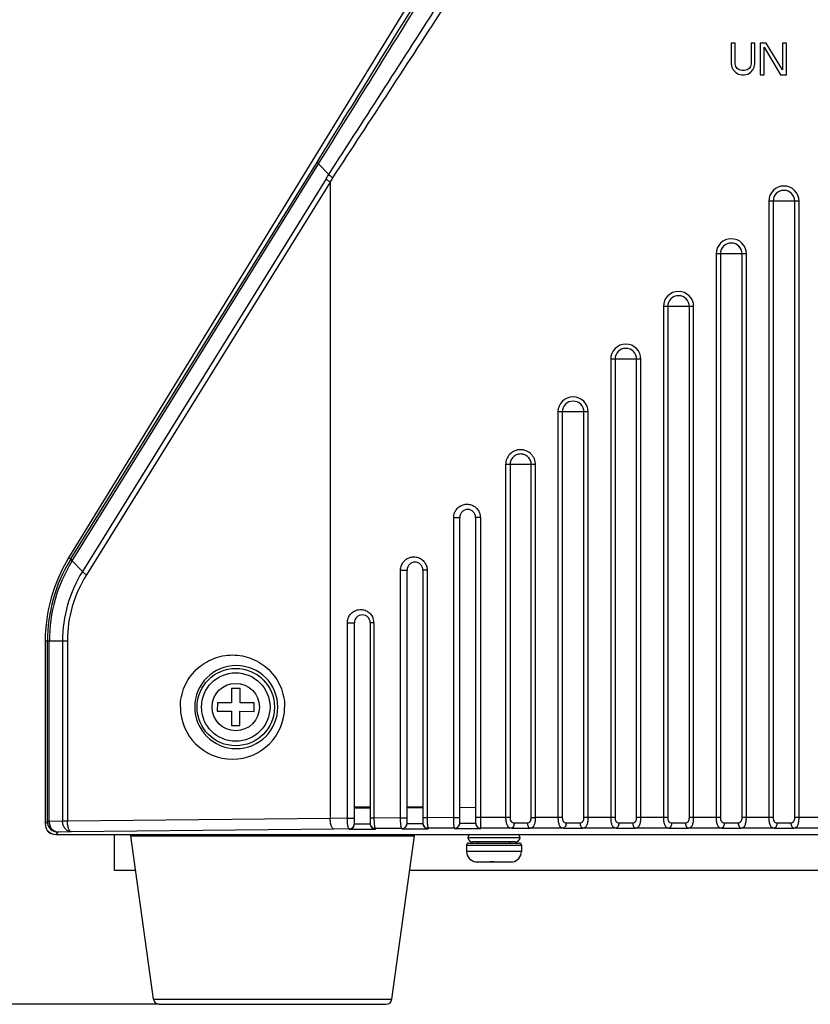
# Model space of a CAD drawing. Header units: millimetres. Extents: x 19192 to 20904, y 1507 to 2734.
# Tile 72 of 80: x 20751 to 20826, y 2380 to 2474. Entities that reach past the tile are written whole.
import ezdxf

# ---------------------------------------------------------------- set-up
doc = ezdxf.new("R2010")
doc.units = ezdxf.units.MM
doc.layers.add('02___PRT_ALL_AXES', color=7, linetype='Continuous')
doc.layers.add('粗实线', color=3, linetype='Continuous', lineweight=30)
doc.styles.get("Standard").update_dxf_attribs({"font": 'Arial Regular.ttf'})
doc.dimstyles.new('ISO-25', dxfattribs={"dimtxt": 15, "dimasz": 3, "dimexe": 0.2, "dimexo": 0, "dimgap": 2, "dimtad": 1, "dimdec": 1, "dimdsep": 46, "dimtxsty": 'Standard', "dimcen": 0, "dimadec": 0, "dimazin": 0, "dimtfac": 1, "dimtdec": 1, "dimtofl": 0, "dimtmove": 0, "dimatfit": 3, "dimfxl": 1, "dimarcsym": 0})

# ---------------------------------------------------------------- blocks, each defined once
blk = doc.blocks.new('*D71')
at = {"layer": 'Defpoints', "color": 0, "transparency": 16777216}
for p in [(20681.73, 2596.892), (20706.936, 2596.892), (20764.656, 2380.169)]:
    blk.add_point(p, dxfattribs=at)
at = {"layer": '粗实线', "color": 0, "lineweight": -2, "transparency": 16777216}
for p, q in [((20706.936, 2596.892), (20681.53, 2596.892)), ((20681.73, 2383.169), (20681.73, 2593.892)), ((20764.656, 2380.169), (20681.53, 2380.169))]:
    blk.add_line(p, q, dxfattribs=at)
at = {"layer": '粗实线', "color": 0, "transparency": 16777216}
for points in [[(20681.23, 2593.892), (20682.23, 2593.892), (20681.73, 2596.892)], [(20681.23, 2383.169), (20682.23, 2383.169), (20681.73, 2380.169)]]:
    blk.add_solid(points, dxfattribs=at)
at = {"layer": '粗实线', "color": 0, "transparency": 16777216, "insert": (20672.199, 2488.531), "char_height": 15, "attachment_point": 5, "rotation": 90}
blk.add_mtext('217mm', dxfattribs=at)

msp = doc.modelspace()

# ---------------------------------------------------------------- linework, layer by layer
at = {"color": 7, "linetype": 'Continuous'}
for p, q in [((20789.398, 2476.863), (20756.073, 2422.518)), ((20818.927, 2471.369), (20818.927, 2469.39)), ((20819.302, 2471.369), (20818.927, 2471.369)), ((20819.302, 2469.39), (20819.302, 2471.369)), ((20820.802, 2471.369), (20820.802, 2469.39)), ((20821.177, 2471.369), (20820.802, 2471.369)), ((20821.177, 2469.39), (20821.177, 2471.369)), ((20821.677, 2471.369), (20821.677, 2468.369)), ((20822.239, 2471.369), (20821.677, 2471.369)), ((20822.052, 2468.369), (20822.052, 2470.986)), ((20822.052, 2470.986), (20823.614, 2468.369)), ((20823.802, 2468.815), (20822.239, 2471.369)), ((20823.802, 2471.369), (20823.802, 2468.815)), ((20824.177, 2471.369), (20823.802, 2471.369)), ((20824.177, 2468.369), (20824.177, 2471.369)), ((20818.927, 2469.39), (20818.989, 2469.071)), ((20818.989, 2469.071), (20819.114, 2468.815)), ((20819.364, 2469.135), (20819.302, 2469.39)), ((20819.489, 2468.943), (20819.364, 2469.135)), ((20820.739, 2469.135), (20820.614, 2468.943)), ((20820.802, 2469.39), (20820.739, 2469.135)), ((20820.989, 2468.815), (20821.114, 2469.071)), ((20821.114, 2469.071), (20821.177, 2469.39)), ((20819.114, 2468.815), (20819.364, 2468.56)), ((20819.364, 2468.56), (20819.614, 2468.432)), ((20819.677, 2468.815), (20819.489, 2468.943)), ((20819.614, 2468.432), (20819.927, 2468.369)), ((20819.927, 2468.752), (20819.677, 2468.815)), ((20820.177, 2468.752), (20819.927, 2468.752)), ((20819.927, 2468.369), (20820.177, 2468.369)), ((20820.427, 2468.815), (20820.177, 2468.752)), ((20820.177, 2468.369), (20820.489, 2468.432)), ((20820.614, 2468.943), (20820.427, 2468.815)), ((20820.489, 2468.432), (20820.739, 2468.56)), ((20820.739, 2468.56), (20820.989, 2468.815)), ((20821.677, 2468.369), (20822.052, 2468.369)), ((20823.614, 2468.369), (20824.177, 2468.369)), ((20756.298, 2422.444), (20779.673, 2460.114)), ((20756.412, 2422.249), (20779.783, 2459.913)), ((20779.783, 2459.913), (20780.745, 2458.895)), ((20780.498, 2458.495), (20757.375, 2421.231)), ((20780.882, 2458.174), (20757.758, 2420.909)), ((20780.882, 2458.174), (20780.882, 2397.799)), ((20822.491, 2456.369), (20822.491, 2397.893)), ((20825.363, 2456.369), (20822.491, 2456.369)), ((20822.901, 2456.369), (20822.901, 2397.893)), ((20824.953, 2397.893), (20824.953, 2456.369)), ((20825.363, 2397.893), (20825.363, 2456.369)), ((20817.491, 2451.369), (20817.491, 2397.893)), ((20820.363, 2451.369), (20817.491, 2451.369)), ((20817.901, 2451.369), (20817.901, 2397.893)), ((20819.953, 2397.893), (20819.953, 2451.369)), ((20820.363, 2397.893), (20820.363, 2451.369)), ((20812.491, 2446.369), (20812.491, 2397.893)), ((20815.363, 2446.369), (20812.491, 2446.369)), ((20812.901, 2446.369), (20812.901, 2397.893)), ((20814.953, 2397.893), (20814.953, 2446.369)), ((20815.363, 2397.893), (20815.363, 2446.369)), ((20807.491, 2441.369), (20807.491, 2397.893)), ((20810.363, 2441.369), (20807.491, 2441.369)), ((20807.901, 2441.369), (20807.901, 2397.893)), ((20809.953, 2397.893), (20809.953, 2441.369)), ((20810.363, 2397.893), (20810.363, 2441.369)), ((20802.491, 2436.369), (20802.491, 2397.893)), ((20805.363, 2436.369), (20802.491, 2436.369)), ((20802.901, 2436.369), (20802.901, 2397.893)), ((20804.953, 2397.893), (20804.953, 2436.369)), ((20805.363, 2397.893), (20805.363, 2436.369)), ((20797.526, 2431.369), (20797.526, 2397.89)), ((20800.361, 2431.369), (20797.526, 2431.369)), ((20797.946, 2431.369), (20797.946, 2397.89)), ((20799.953, 2397.893), (20799.953, 2431.369)), ((20800.361, 2397.893), (20800.361, 2431.369)), ((20792.604, 2397.878), (20792.604, 2426.369)), ((20792.604, 2426.369), (20793.177, 2426.369)), ((20793.177, 2397.354), (20793.177, 2426.369)), ((20794.677, 2426.369), (20794.677, 2397.359)), ((20795.127, 2426.369), (20794.677, 2426.369)), ((20795.127, 2426.369), (20795.127, 2397.886)), ((20756.269, 2422.398), (20756.073, 2422.518)), ((20756.269, 2422.398), (20756.298, 2422.444)), ((20756.338, 2422.33), (20756.41, 2422.246)), ((20756.387, 2422.208), (20756.412, 2422.249)), ((20756.412, 2422.249), (20757.375, 2421.231)), ((20787.558, 2397.852), (20787.558, 2421.369)), ((20787.558, 2421.369), (20788.177, 2421.369)), ((20788.177, 2397.329), (20788.177, 2421.369)), ((20789.677, 2421.369), (20789.677, 2397.338)), ((20790.081, 2421.369), (20789.677, 2421.369)), ((20790.081, 2421.369), (20790.081, 2397.867)), ((20782.513, 2397.814), (20782.513, 2416.369)), ((20782.513, 2416.369), (20783.177, 2416.369)), ((20783.177, 2397.29), (20783.177, 2416.369)), ((20784.677, 2416.369), (20784.677, 2397.303)), ((20785.036, 2416.369), (20784.677, 2416.369)), ((20785.036, 2416.369), (20785.036, 2397.835)), ((20753.848, 2414.636), (20753.848, 2397.29)), ((20755.497, 2414.636), (20753.848, 2414.636)), ((20754.06, 2397.502), (20754.06, 2414.636)), ((20754.243, 2397.502), (20754.243, 2414.636)), ((20755.497, 2414.636), (20755.497, 2397.548)), ((20755.955, 2414.636), (20755.497, 2414.636)), ((20755.955, 2414.636), (20755.955, 2397.548)), ((20771.538, 2410.121), (20771.53, 2408.771)), ((20772.338, 2410.116), (20771.538, 2410.121)), ((20772.33, 2408.766), (20772.338, 2410.116)), ((20770.18, 2408.78), (20770.174, 2407.98)), ((20771.53, 2408.771), (20770.18, 2408.78)), ((20773.68, 2408.757), (20772.33, 2408.766)), ((20773.674, 2407.957), (20773.68, 2408.757)), ((20770.174, 2407.98), (20771.524, 2407.971)), ((20771.524, 2407.971), (20771.516, 2406.621)), ((20772.316, 2406.616), (20772.324, 2407.966)), ((20772.324, 2407.966), (20773.674, 2407.957)), ((20771.516, 2406.621), (20772.316, 2406.616)), ((20783.177, 2398.79), (20784.677, 2398.803)), ((20784.177, 2398.799), (20784.177, 2398.869)), ((20788.177, 2398.828), (20789.677, 2398.837)), ((20793.177, 2398.853), (20794.677, 2398.858)), ((20754.06, 2397.502), (20753.848, 2397.29)), ((20754.243, 2397.502), (20754.06, 2397.502)), ((20755.497, 2397.548), (20754.243, 2397.502)), ((20755.955, 2397.548), (20755.497, 2397.548)), ((20780.882, 2397.799), (20755.955, 2397.548)), ((20782.513, 2397.814), (20780.882, 2397.799)), ((20782.513, 2397.814), (20783.177, 2397.814)), ((20783.177, 2397.29), (20784.677, 2397.303)), ((20785.036, 2397.835), (20784.677, 2397.835)), ((20787.558, 2397.852), (20785.036, 2397.835)), ((20787.558, 2397.852), (20788.177, 2397.852)), ((20788.177, 2397.329), (20789.677, 2397.338)), ((20790.081, 2397.867), (20789.677, 2397.867)), ((20792.604, 2397.878), (20790.081, 2397.867)), ((20792.604, 2397.878), (20793.177, 2397.878)), ((20793.177, 2397.354), (20794.677, 2397.359)), ((20795.127, 2397.886), (20794.677, 2397.886)), ((20797.526, 2397.89), (20795.127, 2397.886)), ((20797.946, 2397.89), (20797.526, 2397.89)), ((20799.953, 2397.893), (20800.361, 2397.893)), ((20800.592, 2397.893), (20800.361, 2397.893)), ((20802.901, 2397.893), (20800.592, 2397.893)), ((20807.901, 2397.893), (20804.953, 2397.893)), ((20812.901, 2397.893), (20809.953, 2397.893)), ((20817.901, 2397.893), (20814.953, 2397.893)), ((20822.901, 2397.893), (20819.953, 2397.893)), ((20827.901, 2397.893), (20824.953, 2397.893)), ((20755.06, 2396.502), (20754.848, 2396.29)), ((20754.848, 2396.29), (20903.006, 2396.29)), ((20756.313, 2396.548), (20755.06, 2396.502)), ((20781.24, 2396.799), (20756.313, 2396.548)), ((20760.427, 2392.869), (20760.427, 2396.29)), ((20761.959, 2396.141), (20788.895, 2396.141)), ((20782.677, 2396.813), (20781.24, 2396.799)), ((20782.677, 2396.772), (20782.677, 2396.813)), ((20782.677, 2396.772), (20785.177, 2396.794)), ((20787.677, 2396.852), (20785.177, 2396.834)), ((20785.177, 2396.834), (20785.177, 2396.794)), ((20787.677, 2396.812), (20787.677, 2396.852)), ((20787.677, 2396.812), (20790.177, 2396.827)), ((20792.677, 2396.878), (20790.177, 2396.866)), ((20790.177, 2396.866), (20790.177, 2396.827)), ((20792.677, 2396.839), (20792.677, 2396.878)), ((20792.677, 2396.839), (20795.177, 2396.847)), ((20798.104, 2396.891), (20795.177, 2396.886)), ((20795.177, 2396.886), (20795.177, 2396.847)), ((20800.592, 2396.893), (20799.841, 2396.893)), ((20803.004, 2396.893), (20800.592, 2396.893)), ((20808.004, 2396.893), (20804.85, 2396.893)), ((20813.004, 2396.893), (20809.85, 2396.893)), ((20818.004, 2396.893), (20814.85, 2396.893)), ((20823.004, 2396.893), (20819.85, 2396.893)), ((20828.004, 2396.893), (20824.85, 2396.893)), ((20793.827, 2395.269), (20799.027, 2395.269)), ((20798.917, 2395.969), (20793.937, 2395.969)), ((20794.027, 2395.469), (20798.827, 2395.469)), ((20798.427, 2395.569), (20794.427, 2395.569)), ((20799.027, 2394.669), (20793.827, 2394.669)), ((20794.677, 2393.68), (20794.683, 2393.685)), ((20794.677, 2393.68), (20794.677, 2393.68)), ((20796.053, 2393.669), (20794.871, 2393.669)), ((20796.053, 2393.669), (20796.057, 2393.688)), ((20796.427, 2393.68), (20796.057, 2393.685)), ((20796.8, 2393.669), (20796.797, 2393.685)), ((20797.983, 2393.669), (20796.8, 2393.669)), ((20796.82, 2393.669), (20796.82, 2393.686)), ((20796.834, 2393.669), (20796.834, 2393.687)), ((20796.857, 2393.688), (20796.853, 2393.669)), ((20798.172, 2393.683), (20798.171, 2393.685)), ((20798.177, 2393.68), (20798.172, 2393.683)), ((20798.184, 2393.688), (20798.177, 2393.68)), ((20798.177, 2393.68), (20798.177, 2393.68)), ((20762.413, 2392.869), (20760.427, 2392.869)), ((20869.413, 2392.869), (20788.441, 2392.869)), ((20764.111, 2380.643), (20764.113, 2380.643)), ((20764.113, 2380.643), (20786.743, 2380.643)), ((20764.654, 2380.169), (20786.2, 2380.169))]:
    msp.add_line(p, q, dxfattribs=at)
at = {"color": 3, "linetype": 'Continuous'}
for p, q in [((20784.677, 2398.869), (20783.177, 2398.869)), ((20789.677, 2398.869), (20788.177, 2398.869))]:
    msp.add_line(p, q, dxfattribs=at)
at = {"color": 7, "linetype": 'Continuous'}
for radius in [3.671, 3.25, 2.25]:
    msp.add_circle((20771.927, 2408.369), radius, dxfattribs=at)
for centre, radius, start, end in [((15384.224, 5807.432), 6349.441, 328.1846832, 328.3594021), ((15049.058, 6036.534), 6755.252, 328.0311687, 328.1958985), ((15568.402, 5827.688), 6206.23, 327.1249796, 327.3064456), ((15815.031, 5708.942), 5935.239, 326.7947622, 326.9848931), ((20639.642, 2545.895), 165.768, 328.1807, 328.34327), ((20641.986, 2545.951), 164.307, 327.7085, 327.87144), ((20823.927, 2456.369), 1.436, 0, 180), ((20823.927, 2456.369), 1.026, 0, 180), ((20818.927, 2451.369), 1.436, 0, 180), ((20818.927, 2451.369), 1.026, 0, 180), ((20813.927, 2446.369), 1.436, 0, 180), ((20813.927, 2446.369), 1.026, 0, 180), ((20808.927, 2441.369), 1.436, 0, 180), ((20808.927, 2441.369), 1.026, 0, 180), ((20803.927, 2436.369), 1.436, 0, 180), ((20803.927, 2436.369), 1.026, 0, 180), ((20793.927, 2426.369), 0.75, 0, 180), ((20768.927, 2414.636), 15.079, 148.48306, 180), ((20768.807, 2414.635), 14.747, 148.66141, 179.9988), ((20768.791, 2414.645), 14.728, 148.48699, 148.6601), ((20768.787, 2414.648), 14.723, 148.23706, 148.48699), ((20768.692, 2414.636), 14.448, 148.39539, 180.00128), ((20788.927, 2421.369), 0.75, 0, 180), ((20768.002, 2414.64), 12.505, 148.19262, 180.01803), ((20767.76, 2414.639), 11.805, 147.91546, 180.01587), ((20783.927, 2416.369), 0.75, 0, 180), ((20783.795, 2416.368), 1.24, 0.00546, 28.26365), ((20771.977, 2408.368), 3.943, 0.00269, 179.99731), ((20771.618, 2408.369), 4.943, 180.00318, 359.99682), ((20771.977, 2408.369), 3.943, 180.00269, 359.99731), ((20755.061, 2397.503), 1, 180.04649, 269.95351), ((20782.677, 2397.313), 0.5, 269.97241, 0.00795), ((20785.177, 2397.334), 0.5, 179.99205, 270.02759), ((20787.677, 2397.352), 0.5, 269.97241, 0.00795), ((20790.177, 2397.366), 0.5, 179.99205, 270.02759), ((20792.677, 2397.377), 0.5, 269.97241, 0.00795), ((20795.177, 2397.386), 0.5, 179.99205, 270.02759), ((20754.527, 2396.969), 0.6, 180, 256.22898), ((20762.157, 2396.169), 0.2, 141.99925, 187.90716), ((20788.697, 2396.169), 0.2, 352.09284, 38.00075), ((20794.427, 2395.869), 0.5, 121.97204, 168.46304), ((20798.924, 2458.661), 61.775, 269.23931, 270.85082), ((20798.427, 2395.869), 0.5, 11.53696, 58.02796), ((20803.927, 2457.418), 60.532, 269.12648, 270.87352), ((20808.927, 2457.418), 60.532, 269.12648, 270.87352), ((20813.927, 2457.418), 60.532, 269.12648, 270.87352), ((20818.927, 2457.418), 60.532, 269.12648, 270.87352), ((20823.927, 2457.418), 60.532, 269.12648, 270.87352), ((20794.027, 2395.269), 0.2, 90, 180), ((20794.427, 2396.069), 0.5, 191.53696, 270), ((20798.427, 2396.069), 0.5, 270, 348.46304), ((20798.827, 2395.269), 0.2, 0, 90), ((20794.827, 2394.669), 1, 180, 261.30647), ((20798.027, 2394.669), 1, 278.69353, 0), ((20794.885, 2394.725), 1.057, 259.05452, 270.00746), ((20794.871, 2394.726), 1.057, 259.78957, 270.0072), ((20796.568, 2400.198), 6.517, 272.33529, 272.53801), ((20797.983, 2394.726), 1.057, 269.99279, 280.24652), ((20797.985, 2394.712), 1.043, 280.27423, 280.97795), ((20764.656, 2380.719), 0.55, 187.90716, 270), ((20786.198, 2380.719), 0.55, 270, 352.09284)]:
    msp.add_arc(centre, radius, start, end, dxfattribs=at)
msp.add_ellipse((20754.849, 2397.29), major_axis=(0.708, 0.708), ratio=0.999315, start_param=-3.926648, end_param=-2.356537, dxfattribs=at)
for points, knots in [([(20779.673, 2460.114), (20779.662, 2460.09), (20779.698, 2460.005), (20779.748, 2459.95), (20779.783, 2459.913)], [0, 0, 0, 0, 0.345066, 1, 1, 1, 1]), ([(20781.131, 2458.57), (20781.055, 2458.624), (20780.921, 2458.725), (20780.795, 2458.838), (20780.744, 2458.892)], [0, 0, 0, 0, 0.552134, 1, 1, 1, 1]), ([(20780.882, 2458.174), (20780.807, 2458.228), (20780.674, 2458.329), (20780.549, 2458.44), (20780.498, 2458.495)], [0, 0, 0, 0, 0.55199, 1, 1, 1, 1]), ([(20800.361, 2431.369), (20800.361, 2431.553), (20800.287, 2431.927), (20799.97, 2432.399), (20799.498, 2432.714), (20798.941, 2432.824), (20798.384, 2432.712), (20797.913, 2432.396), (20797.599, 2431.925), (20797.526, 2431.553), (20797.526, 2431.369)], [0, 0, 0, 0, 0.125289, 0.250498, 0.375582, 0.50052, 0.625425, 0.750345, 0.875196, 1, 1, 1, 1]), ([(20799.953, 2431.369), (20799.953, 2431.5), (20799.901, 2431.766), (20799.678, 2432.102), (20799.343, 2432.329), (20798.948, 2432.408), (20798.552, 2432.328), (20798.219, 2432.101), (20797.998, 2431.764), (20797.946, 2431.499), (20797.946, 2431.369)], [0, 0, 0, 0, 0.125299, 0.250514, 0.375592, 0.500514, 0.625406, 0.750321, 0.875179, 1, 1, 1, 1]), ([(20792.679, 2426.792), (20792.723, 2426.913), (20792.849, 2427.142), (20793.132, 2427.41), (20793.483, 2427.58), (20793.867, 2427.638), (20794.252, 2427.579), (20794.602, 2427.407), (20794.885, 2427.138), (20795.011, 2426.909), (20795.054, 2426.788)], [0, 0, 0, 0, 0.125301, 0.250263, 0.374984, 0.499626, 0.624369, 0.749337, 0.874552, 1, 1, 1, 1]), ([(20756.269, 2422.398), (20756.265, 2422.388), (20756.267, 2422.36), (20756.304, 2422.293), (20756.35, 2422.244), (20756.387, 2422.208)], [0, 0, 0, 0, 0.134709, 0.339263, 1, 1, 1, 1]), ([(20756.298, 2422.444), (20756.291, 2422.43), (20756.3, 2422.385), (20756.322, 2422.351), (20756.338, 2422.33)], [0, 0, 0, 0, 0.379605, 1, 1, 1, 1]), ([(20787.558, 2421.369), (20787.558, 2421.515), (20787.612, 2421.81), (20787.838, 2422.194), (20788.181, 2422.475), (20788.596, 2422.624), (20789.036, 2422.625), (20789.454, 2422.479), (20789.799, 2422.197), (20789.952, 2421.94), (20790.003, 2421.802)], [0, 0, 0, 0, 0.126236, 0.251741, 0.376247, 0.500072, 0.623858, 0.748252, 0.873643, 1, 1, 1, 1]), ([(20757.758, 2420.909), (20757.683, 2420.963), (20757.55, 2421.065), (20757.426, 2421.177), (20757.375, 2421.231)], [0, 0, 0, 0, 0.551901, 1, 1, 1, 1]), ([(20782.513, 2416.369), (20782.513, 2416.51), (20782.562, 2416.795), (20782.773, 2417.167), (20783.09, 2417.446), (20783.476, 2417.606), (20783.89, 2417.636), (20784.294, 2417.532), (20784.647, 2417.303), (20784.821, 2417.079), (20784.888, 2416.956)], [0, 0, 0, 0, 0.128299, 0.255121, 0.379894, 0.503095, 0.62573, 0.748915, 0.87354, 1, 1, 1, 1]), ([(20766.675, 2408.369), (20766.675, 2409.032), (20766.947, 2410.361), (20768.083, 2412.004), (20769.726, 2413.067), (20771.618, 2413.432), (20773.511, 2413.067), (20775.154, 2412.004), (20776.289, 2410.361), (20776.561, 2409.032), (20776.561, 2408.369)], [0, 0, 0, 0, 0.128953, 0.255412, 0.378716, 0.5, 0.621285, 0.744588, 0.871047, 1, 1, 1, 1]), ([(20755.06, 2396.502), (20754.954, 2396.504), (20754.731, 2396.564), (20754.464, 2396.793), (20754.288, 2397.121), (20754.245, 2397.373), (20754.243, 2397.502)], [0, 0, 0, 0, 0.226138, 0.4677, 0.728029, 1, 1, 1, 1]), ([(20756.313, 2396.548), (20756.207, 2396.55), (20755.984, 2396.61), (20755.717, 2396.84), (20755.541, 2397.167), (20755.498, 2397.42), (20755.497, 2397.548)], [0, 0, 0, 0, 0.226166, 0.467731, 0.728042, 1, 1, 1, 1]), ([(20756.313, 2396.548), (20756.26, 2396.552), (20756.18, 2396.616), (20756.111, 2396.731), (20756.035, 2396.909), (20755.974, 2397.186), (20755.956, 2397.422), (20755.955, 2397.548)], [0, 0, 0, 0, 0.142212, 0.242753, 0.364318, 0.660898, 1, 1, 1, 1]), ([(20781.24, 2396.799), (20781.187, 2396.803), (20781.107, 2396.867), (20781.038, 2396.981), (20780.962, 2397.16), (20780.901, 2397.436), (20780.883, 2397.673), (20780.882, 2397.799)], [0, 0, 0, 0, 0.142211, 0.242752, 0.364316, 0.660894, 1, 1, 1, 1]), ([(20782.677, 2396.813), (20782.664, 2396.815), (20782.636, 2396.843), (20782.594, 2396.942), (20782.552, 2397.146), (20782.521, 2397.452), (20782.513, 2397.687), (20782.513, 2397.814)], [0, 0, 0, 0, 0.03799, 0.102377, 0.318595, 0.632132, 1, 1, 1, 1]), ([(20782.677, 2396.772), (20782.786, 2396.776), (20782.966, 2396.845), (20783.136, 2397.05), (20783.177, 2397.206), (20783.177, 2397.29)], [0, 0, 0, 0, 0.416876, 0.675861, 1, 1, 1, 1]), ([(20784.713, 2397.118), (20784.75, 2397.021), (20784.884, 2396.857), (20785.083, 2396.796), (20785.177, 2396.794)], [0, 0, 0, 0, 0.525239, 1, 1, 1, 1]), ([(20785.036, 2397.835), (20785.036, 2397.709), (20785.043, 2397.475), (20785.067, 2397.199), (20785.096, 2397.02), (20785.119, 2396.926), (20785.141, 2396.866), (20785.165, 2396.836), (20785.177, 2396.834)], [0, 0, 0, 0, 0.369396, 0.684543, 0.807417, 0.901573, 0.964952, 1, 1, 1, 1]), ([(20787.677, 2396.852), (20787.666, 2396.854), (20787.647, 2396.886), (20787.629, 2396.944), (20787.609, 2397.038), (20787.592, 2397.161), (20787.578, 2397.31), (20787.563, 2397.543), (20787.559, 2397.726), (20787.558, 2397.852)], [0, 0, 0, 0, 0.032139, 0.094416, 0.188352, 0.311546, 0.459963, 0.628379, 1, 1, 1, 1]), ([(20787.677, 2396.812), (20787.788, 2396.816), (20787.97, 2396.887), (20788.138, 2397.094), (20788.177, 2397.247), (20788.177, 2397.329)], [0, 0, 0, 0, 0.424978, 0.685381, 1, 1, 1, 1]), ([(20789.677, 2397.338), (20789.677, 2397.264), (20789.709, 2397.121), (20789.834, 2396.953), (20789.998, 2396.852), (20790.118, 2396.828), (20790.177, 2396.827)], [0, 0, 0, 0, 0.281396, 0.540187, 0.776444, 1, 1, 1, 1]), ([(20790.081, 2397.867), (20790.082, 2397.741), (20790.085, 2397.558), (20790.097, 2397.325), (20790.109, 2397.176), (20790.122, 2397.054), (20790.138, 2396.959), (20790.153, 2396.902), (20790.167, 2396.869), (20790.177, 2396.866)], [0, 0, 0, 0, 0.372938, 0.542052, 0.691145, 0.814852, 0.908889, 0.970449, 1, 1, 1, 1]), ([(20792.677, 2396.878), (20792.674, 2396.879), (20792.668, 2396.887), (20792.658, 2396.914), (20792.647, 2396.972), (20792.635, 2397.064), (20792.625, 2397.188), (20792.616, 2397.336), (20792.607, 2397.569), (20792.605, 2397.752), (20792.604, 2397.878)], [0, 0, 0, 0, 0.00997, 0.02763, 0.088372, 0.182202, 0.306081, 0.45563, 0.625406, 1, 1, 1, 1]), ([(20792.677, 2396.839), (20792.79, 2396.842), (20792.974, 2396.915), (20793.14, 2397.123), (20793.177, 2397.274), (20793.177, 2397.354)], [0, 0, 0, 0, 0.432247, 0.693377, 1, 1, 1, 1]), ([(20794.677, 2397.359), (20794.677, 2397.284), (20794.71, 2397.138), (20794.837, 2396.972), (20795, 2396.872), (20795.119, 2396.848), (20795.177, 2396.847)], [0, 0, 0, 0, 0.286669, 0.546003, 0.779847, 1, 1, 1, 1]), ([(20795.127, 2397.886), (20795.127, 2397.76), (20795.129, 2397.578), (20795.135, 2397.345), (20795.141, 2397.196), (20795.148, 2397.073), (20795.156, 2396.989), (20795.162, 2396.938), (20795.166, 2396.912), (20795.171, 2396.896), (20795.174, 2396.887), (20795.177, 2396.886)], [0, 0, 0, 0, 0.375401, 0.545639, 0.695667, 0.819952, 0.913942, 0.948484, 0.974336, 0.991376, 1, 1, 1, 1]), ([(20797.526, 2397.89), (20797.526, 2397.756), (20797.541, 2397.559), (20797.601, 2397.315), (20797.678, 2397.124), (20797.833, 2396.934), (20798.017, 2396.894), (20798.104, 2396.891)], [0, 0, 0, 0, 0.315526, 0.458271, 0.585699, 0.797595, 1, 1, 1, 1]), ([(20797.946, 2397.89), (20797.946, 2397.824), (20797.959, 2397.697), (20798.017, 2397.548), (20798.098, 2397.461), (20798.196, 2397.404), (20798.282, 2397.392), (20798.339, 2397.391)], [0, 0, 0, 0, 0.276236, 0.531258, 0.648906, 0.76348, 1, 1, 1, 1]), ([(20798.339, 2397.391), (20798.338, 2397.328), (20798.325, 2397.207), (20798.276, 2397.027), (20798.178, 2396.895), (20798.104, 2396.891)], [0, 0, 0, 0, 0.325887, 0.616659, 1, 1, 1, 1]), ([(20798.339, 2397.391), (20798.44, 2397.389), (20798.854, 2397.384), (20799.267, 2397.386), (20799.58, 2397.393)], [0, 0, 0, 0, 0.2442, 1, 1, 1, 1]), ([(20799.58, 2397.393), (20799.635, 2397.394), (20799.718, 2397.406), (20799.811, 2397.463), (20799.888, 2397.55), (20799.941, 2397.7), (20799.953, 2397.826), (20799.953, 2397.893)], [0, 0, 0, 0, 0.231736, 0.344124, 0.460777, 0.71818, 1, 1, 1, 1]), ([(20799.58, 2397.393), (20799.581, 2397.329), (20799.594, 2397.209), (20799.647, 2397.05), (20799.727, 2396.933), (20799.806, 2396.894), (20799.841, 2396.893)], [0, 0, 0, 0, 0.313557, 0.595918, 0.823472, 1, 1, 1, 1]), ([(20799.841, 2396.893), (20799.883, 2396.894), (20799.964, 2396.904), (20800.12, 2396.974), (20800.23, 2397.129), (20800.296, 2397.317), (20800.348, 2397.562), (20800.361, 2397.758), (20800.361, 2397.893)], [0, 0, 0, 0, 0.100073, 0.194406, 0.401928, 0.530409, 0.675912, 1, 1, 1, 1]), ([(20802.491, 2397.893), (20802.491, 2397.758), (20802.503, 2397.563), (20802.554, 2397.32), (20802.62, 2397.131), (20802.728, 2396.976), (20802.883, 2396.905), (20802.963, 2396.894), (20803.004, 2396.893)], [0, 0, 0, 0, 0.323868, 0.469563, 0.598416, 0.80656, 0.90067, 1, 1, 1, 1]), ([(20802.901, 2397.893), (20802.901, 2397.827), (20802.913, 2397.701), (20802.965, 2397.553), (20803.039, 2397.465), (20803.131, 2397.406), (20803.214, 2397.394), (20803.268, 2397.393)], [0, 0, 0, 0, 0.281588, 0.539485, 0.656496, 0.768979, 1, 1, 1, 1]), ([(20803.268, 2397.393), (20803.267, 2397.33), (20803.254, 2397.209), (20803.2, 2397.05), (20803.12, 2396.933), (20803.04, 2396.894), (20803.004, 2396.893)], [0, 0, 0, 0, 0.312816, 0.594761, 0.822527, 1, 1, 1, 1]), ([(20803.268, 2397.393), (20803.373, 2397.39), (20803.813, 2397.384), (20804.252, 2397.385), (20804.586, 2397.393)], [0, 0, 0, 0, 0.240049, 1, 1, 1, 1]), ([(20804.586, 2397.393), (20804.64, 2397.394), (20804.722, 2397.406), (20804.814, 2397.465), (20804.889, 2397.552), (20804.941, 2397.701), (20804.953, 2397.827), (20804.953, 2397.893)], [0, 0, 0, 0, 0.230889, 0.343283, 0.460215, 0.718135, 1, 1, 1, 1]), ([(20804.586, 2397.393), (20804.587, 2397.33), (20804.6, 2397.209), (20804.654, 2397.05), (20804.734, 2396.933), (20804.814, 2396.894), (20804.85, 2396.893)], [0, 0, 0, 0, 0.312812, 0.594757, 0.822525, 1, 1, 1, 1]), ([(20804.85, 2396.893), (20804.891, 2396.894), (20804.971, 2396.905), (20805.125, 2396.976), (20805.234, 2397.131), (20805.299, 2397.319), (20805.351, 2397.563), (20805.363, 2397.758), (20805.363, 2397.893)], [0, 0, 0, 0, 0.099288, 0.193323, 0.401283, 0.530068, 0.675775, 1, 1, 1, 1]), ([(20807.491, 2397.893), (20807.491, 2397.758), (20807.503, 2397.563), (20807.554, 2397.32), (20807.62, 2397.131), (20807.728, 2396.976), (20807.883, 2396.905), (20807.963, 2396.894), (20808.004, 2396.893)], [0, 0, 0, 0, 0.323868, 0.469563, 0.598416, 0.80656, 0.90067, 1, 1, 1, 1]), ([(20807.901, 2397.893), (20807.901, 2397.827), (20807.913, 2397.701), (20807.965, 2397.553), (20808.039, 2397.465), (20808.131, 2397.406), (20808.214, 2397.394), (20808.268, 2397.393)], [0, 0, 0, 0, 0.281588, 0.539485, 0.656496, 0.768979, 1, 1, 1, 1]), ([(20808.268, 2397.393), (20808.267, 2397.33), (20808.254, 2397.209), (20808.2, 2397.05), (20808.12, 2396.933), (20808.04, 2396.894), (20808.004, 2396.893)], [0, 0, 0, 0, 0.312816, 0.594761, 0.822527, 1, 1, 1, 1]), ([(20808.268, 2397.393), (20808.373, 2397.39), (20808.813, 2397.384), (20809.252, 2397.385), (20809.586, 2397.393)], [0, 0, 0, 0, 0.240049, 1, 1, 1, 1]), ([(20809.586, 2397.393), (20809.64, 2397.394), (20809.722, 2397.406), (20809.814, 2397.465), (20809.889, 2397.552), (20809.941, 2397.701), (20809.953, 2397.827), (20809.953, 2397.893)], [0, 0, 0, 0, 0.230889, 0.343283, 0.460215, 0.718135, 1, 1, 1, 1]), ([(20809.586, 2397.393), (20809.587, 2397.33), (20809.6, 2397.209), (20809.654, 2397.05), (20809.734, 2396.933), (20809.814, 2396.894), (20809.85, 2396.893)], [0, 0, 0, 0, 0.312812, 0.594757, 0.822525, 1, 1, 1, 1]), ([(20809.85, 2396.893), (20809.891, 2396.894), (20809.971, 2396.905), (20810.125, 2396.976), (20810.234, 2397.131), (20810.299, 2397.319), (20810.351, 2397.563), (20810.363, 2397.758), (20810.363, 2397.893)], [0, 0, 0, 0, 0.099288, 0.193323, 0.401283, 0.530068, 0.675775, 1, 1, 1, 1]), ([(20812.491, 2397.893), (20812.491, 2397.758), (20812.503, 2397.563), (20812.554, 2397.32), (20812.62, 2397.131), (20812.728, 2396.976), (20812.883, 2396.905), (20812.963, 2396.894), (20813.004, 2396.893)], [0, 0, 0, 0, 0.323874, 0.469571, 0.598426, 0.806569, 0.900672, 1, 1, 1, 1]), ([(20812.901, 2397.893), (20812.901, 2397.827), (20812.913, 2397.701), (20812.965, 2397.553), (20813.039, 2397.465), (20813.131, 2397.406), (20813.214, 2397.394), (20813.268, 2397.393)], [0, 0, 0, 0, 0.281593, 0.539495, 0.656509, 0.768992, 1, 1, 1, 1]), ([(20813.268, 2397.393), (20813.267, 2397.33), (20813.254, 2397.209), (20813.2, 2397.05), (20813.12, 2396.933), (20813.04, 2396.894), (20813.004, 2396.893)], [0, 0, 0, 0, 0.312816, 0.594761, 0.822526, 1, 1, 1, 1]), ([(20813.268, 2397.393), (20813.373, 2397.39), (20813.813, 2397.384), (20814.252, 2397.385), (20814.586, 2397.393)], [0, 0, 0, 0, 0.24005, 1, 1, 1, 1]), ([(20814.586, 2397.393), (20814.64, 2397.394), (20814.722, 2397.406), (20814.814, 2397.465), (20814.889, 2397.552), (20814.941, 2397.701), (20814.953, 2397.827), (20814.953, 2397.893)], [0, 0, 0, 0, 0.230911, 0.343307, 0.460229, 0.718131, 1, 1, 1, 1]), ([(20814.586, 2397.393), (20814.587, 2397.33), (20814.6, 2397.209), (20814.654, 2397.05), (20814.734, 2396.933), (20814.814, 2396.894), (20814.85, 2396.893)], [0, 0, 0, 0, 0.312812, 0.594757, 0.822525, 1, 1, 1, 1]), ([(20814.85, 2396.893), (20814.891, 2396.894), (20814.971, 2396.905), (20815.125, 2396.976), (20815.234, 2397.131), (20815.299, 2397.319), (20815.351, 2397.563), (20815.363, 2397.758), (20815.363, 2397.893)], [0, 0, 0, 0, 0.099299, 0.19334, 0.401299, 0.530073, 0.675772, 1, 1, 1, 1]), ([(20817.491, 2397.893), (20817.491, 2397.758), (20817.503, 2397.563), (20817.554, 2397.32), (20817.62, 2397.131), (20817.728, 2396.976), (20817.883, 2396.905), (20817.963, 2396.894), (20818.004, 2396.893)], [0, 0, 0, 0, 0.323874, 0.469571, 0.598426, 0.806569, 0.900672, 1, 1, 1, 1]), ([(20817.901, 2397.893), (20817.901, 2397.827), (20817.913, 2397.701), (20817.965, 2397.553), (20818.039, 2397.465), (20818.131, 2397.406), (20818.214, 2397.394), (20818.268, 2397.393)], [0, 0, 0, 0, 0.281593, 0.539495, 0.656509, 0.768992, 1, 1, 1, 1]), ([(20818.268, 2397.393), (20818.267, 2397.33), (20818.254, 2397.209), (20818.2, 2397.05), (20818.12, 2396.933), (20818.04, 2396.894), (20818.004, 2396.893)], [0, 0, 0, 0, 0.312816, 0.594761, 0.822526, 1, 1, 1, 1]), ([(20818.268, 2397.393), (20818.373, 2397.39), (20818.813, 2397.384), (20819.252, 2397.385), (20819.586, 2397.393)], [0, 0, 0, 0, 0.24005, 1, 1, 1, 1]), ([(20819.586, 2397.393), (20819.64, 2397.394), (20819.722, 2397.406), (20819.814, 2397.465), (20819.889, 2397.552), (20819.941, 2397.701), (20819.953, 2397.827), (20819.953, 2397.893)], [0, 0, 0, 0, 0.230911, 0.343307, 0.460229, 0.718131, 1, 1, 1, 1]), ([(20819.586, 2397.393), (20819.587, 2397.33), (20819.6, 2397.209), (20819.654, 2397.05), (20819.734, 2396.933), (20819.814, 2396.894), (20819.85, 2396.893)], [0, 0, 0, 0, 0.312812, 0.594757, 0.822525, 1, 1, 1, 1]), ([(20819.85, 2396.893), (20819.891, 2396.894), (20819.971, 2396.905), (20820.125, 2396.976), (20820.234, 2397.131), (20820.299, 2397.319), (20820.351, 2397.563), (20820.363, 2397.758), (20820.363, 2397.893)], [0, 0, 0, 0, 0.099299, 0.19334, 0.401299, 0.530073, 0.675772, 1, 1, 1, 1]), ([(20822.491, 2397.893), (20822.491, 2397.758), (20822.503, 2397.563), (20822.554, 2397.32), (20822.62, 2397.131), (20822.728, 2396.976), (20822.883, 2396.905), (20822.963, 2396.894), (20823.004, 2396.893)], [0, 0, 0, 0, 0.323868, 0.469563, 0.598416, 0.80656, 0.90067, 1, 1, 1, 1]), ([(20822.901, 2397.893), (20822.901, 2397.827), (20822.913, 2397.701), (20822.965, 2397.553), (20823.039, 2397.465), (20823.131, 2397.406), (20823.214, 2397.394), (20823.268, 2397.393)], [0, 0, 0, 0, 0.281588, 0.539485, 0.656496, 0.768979, 1, 1, 1, 1]), ([(20823.268, 2397.393), (20823.267, 2397.33), (20823.254, 2397.209), (20823.2, 2397.05), (20823.12, 2396.933), (20823.04, 2396.894), (20823.004, 2396.893)], [0, 0, 0, 0, 0.312816, 0.594761, 0.822527, 1, 1, 1, 1]), ([(20823.268, 2397.393), (20823.373, 2397.39), (20823.813, 2397.384), (20824.252, 2397.385), (20824.586, 2397.393)], [0, 0, 0, 0, 0.240049, 1, 1, 1, 1]), ([(20824.586, 2397.393), (20824.64, 2397.394), (20824.722, 2397.406), (20824.814, 2397.465), (20824.889, 2397.552), (20824.941, 2397.701), (20824.953, 2397.827), (20824.953, 2397.893)], [0, 0, 0, 0, 0.230889, 0.343283, 0.460215, 0.718135, 1, 1, 1, 1]), ([(20824.586, 2397.393), (20824.587, 2397.33), (20824.6, 2397.209), (20824.654, 2397.05), (20824.734, 2396.933), (20824.814, 2396.894), (20824.85, 2396.893)], [0, 0, 0, 0, 0.312812, 0.594757, 0.822525, 1, 1, 1, 1]), ([(20824.85, 2396.893), (20824.891, 2396.894), (20824.971, 2396.905), (20825.125, 2396.976), (20825.234, 2397.131), (20825.299, 2397.319), (20825.351, 2397.563), (20825.363, 2397.758), (20825.363, 2397.893)], [0, 0, 0, 0, 0.099288, 0.193323, 0.401283, 0.530068, 0.675775, 1, 1, 1, 1]), ([(20794.683, 2393.685), (20794.683, 2393.686), (20794.684, 2393.686), (20794.684, 2393.687), (20794.684, 2393.688)], [0, 0, 0, 0, 0.233056, 1, 1, 1, 1]), ([(20796.057, 2393.688), (20796.122, 2393.685), (20796.251, 2393.681), (20796.445, 2393.679), (20796.64, 2393.681), (20796.769, 2393.684), (20796.834, 2393.687)], [0, 0, 0, 0, 0.249999, 0.5, 0.750001, 1, 1, 1, 1])]:
    msp.add_open_spline(points, degree=3, knots=knots, dxfattribs=at)
for points in [[(20792.604, 2426.369), (20792.604, 2426.512), (20792.63, 2426.658), (20792.679, 2426.792)], [(20795.054, 2426.788), (20795.102, 2426.654), (20795.127, 2426.51), (20795.127, 2426.369)], [(20790.003, 2421.802), (20790.054, 2421.664), (20790.081, 2421.515), (20790.081, 2421.369)], [(20784.677, 2397.303), (20784.677, 2397.24), (20784.689, 2397.176), (20784.713, 2397.118)]]:
    msp.add_open_spline(points, degree=3, dxfattribs=at)
at = {"layer": '02___PRT_ALL_AXES', "color": 7, "linetype": 'Continuous'}
for p, q in [((20764.111, 2380.643), (20761.959, 2396.141)), ((20786.743, 2380.643), (20788.895, 2396.141)), ((20793.827, 2395.269), (20793.827, 2394.669)), ((20794.927, 2395.469), (20794.927, 2395.569)), ((20797.927, 2395.469), (20797.927, 2395.569)), ((20799.027, 2395.269), (20799.027, 2394.669))]:
    msp.add_line(p, q, dxfattribs=at)

# ---------------------------------------------------------------- dimensions: what is measured, and where the dimension line sits
at = {"layer": '粗实线'}
dim = msp.add_linear_dim(base=(20681.73, 2596.892), p1=(20764.656, 2380.169), p2=(20706.936, 2596.892), angle=90, text='217mm', dimstyle='ISO-25', dxfattribs=at)
dim.commit()
dim.dimension.update_dxf_attribs({"geometry": '*D71', "text_midpoint": (20672.199, 2488.531)})

doc.saveas('drawing.dxf')
